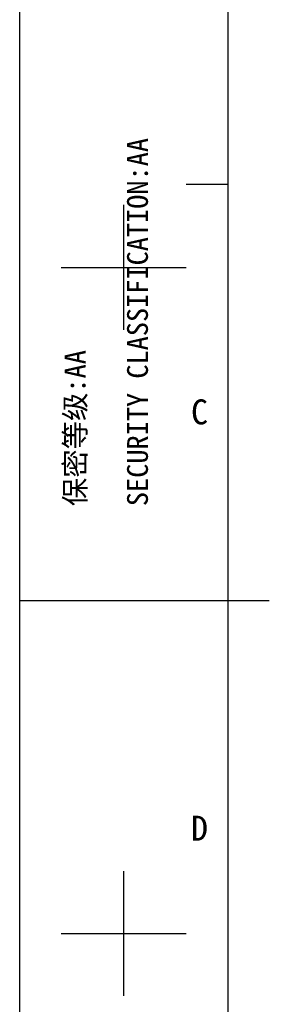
# Model space of a CAD drawing. Header units: millimetres. Extents: x 0 to 420, y 0 to 297.
# Tile 6 of 37: x 0 to 30, y 100 to 218. Entities that reach past the tile are written whole.
import ezdxf

# ---------------------------------------------------------------- set-up
doc = ezdxf.new("R2010")
doc.units = ezdxf.units.MM
doc.header["$LTSCALE"] = 23.1
doc.layers.get('0').update_dxf_attribs({"linetype": 'CONTINUOUS'})
doc.styles.get("Standard").update_dxf_attribs({"font": 'simfang.ttf'})
doc.styles.add('TEXTSTYLE_3', font='simfang.ttf')

msp = doc.modelspace()

# ---------------------------------------------------------------- linework, layer by layer
at = {"color": 7}
for p, q in [((0, 0), (0, 297)), ((25, 292), (25, 5)), ((20, 198.5), (25, 198.5)), ((12.5, 181), (12.5, 196)), ((5, 188.5), (20, 188.5)), ((0, 148.5), (30, 148.5)), ((12.5, 101), (12.5, 116)), ((5, 108.5), (20, 108.5))]:
    msp.add_line(p, q, dxfattribs=at)

# ---------------------------------------------------------------- texts
at = {"color": 3}
for s, p in [('SECURITY CLASSIFICATION:AA', (15.41, 159.83)), ('保密等级:AA', (7.91, 159.83))]:
    msp.add_text(s, height=2.5, rotation=90, dxfattribs=at).set_placement(p)
at = {"color": 3, "style": 'TEXTSTYLE_3'}
for s, p in [('C', (20.59, 169.65)), ('D', (20.59, 119.65))]:
    msp.add_text(s, height=3, dxfattribs=at).set_placement(p)

doc.saveas('drawing.dxf')
